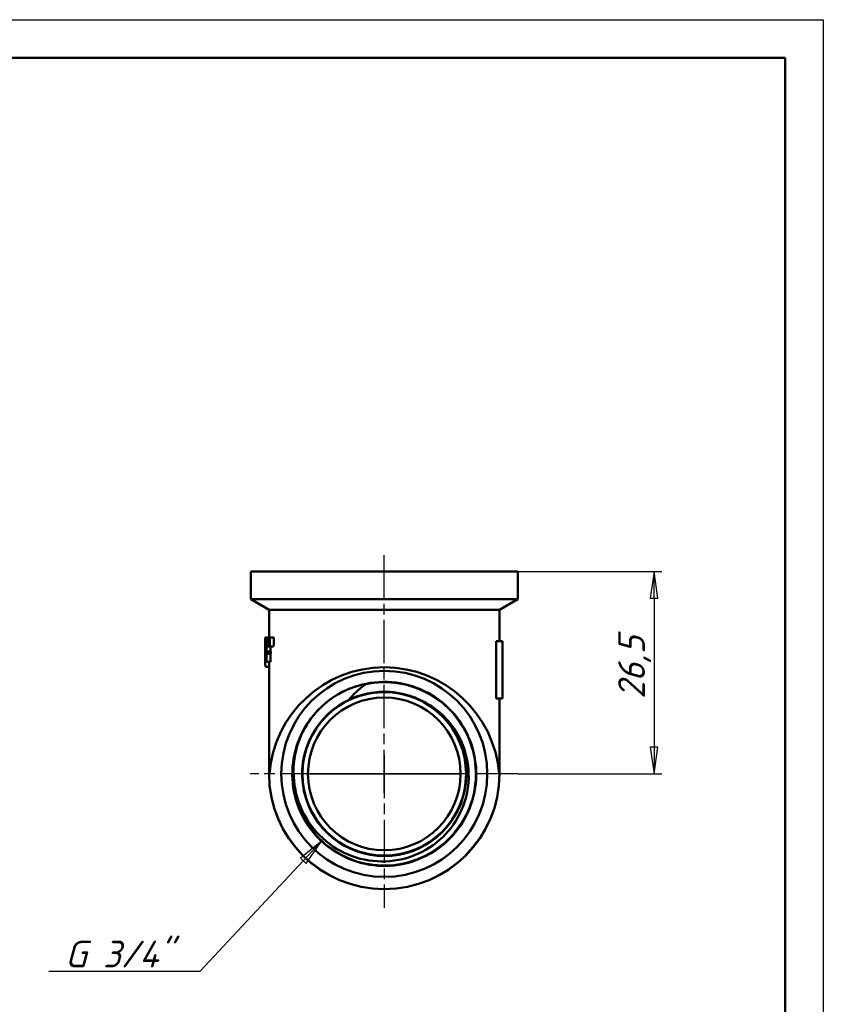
# Model space of a CAD drawing. Header units: millimetres. Extents: x -131 to 543, y -69 to 356.
# Tile 21 of 22: x 105 to 210, y 168 to 297. Entities that reach past the tile are written whole.
import ezdxf

# ---------------------------------------------------------------- set-up
doc = ezdxf.new("R2010")
doc.units = ezdxf.units.MM
doc.linetypes.add('CHAIN', pattern=[0.7087, 0.4724, -0.0591, 0.1181, -0.0591])
for name, color, linetype, lineweight in [('Видимые тонкие (ГОСТ)', 7, 'Continuous', 35), ('Видимый контур (ГОСТ)', 7, 'Continuous', 50), ('Кромка (ГОСТ)', 7, 'Continuous', 50), ('Маркер центра (ГОСТ)', 7, 'Continuous', 25), ('Осевая линия (ГОСТ)', 7, 'Continuous', 25), ('Размер (ГОСТ)', 7, 'Continuous', 25)]:
    doc.layers.add(name, color=color, linetype=linetype, lineweight=lineweight)
doc.styles.add('Обычный текст (ГОСТ)', font='GOST Common Italic.ttf')
doc.dimstyles.new('Обычный (ГОСТ)', dxfattribs={"dimtxt": 3.5, "dimasz": 3.5, "dimexe": 1, "dimexo": 0, "dimgap": 0.5, "dimtad": 1, "dimrnd": 1e-08, "dimtxsty": 'Обычный текст (ГОСТ)', "dimblk": 'Filled-1', "dimcen": 0.09, "dimdle": 15, "dimclrd": 256, "dimclre": 256, "dimclrt": 256, "dimazin": 2, "dimtfac": 0.714286, "dimtdec": 3, "dimtmove": 0, "dimatfit": 3, "dimfxl": 1, "dimtolj": 1, "dimlwd": 25, "dimlwe": 25, "dimarcsym": 0})

# ---------------------------------------------------------------- blocks, each defined once
blk = doc.blocks.new('Рамки ГОСТ_ граница 297x210')
at = {"layer": 'Кромка (ГОСТ)', "lineweight": 25}
for p, q in [((0, 297), (210, 297)), ((210, 297), (210, 0))]:
    blk.add_line(p, q, dxfattribs=at)
at = {"layer": 'Кромка (ГОСТ)'}
for p, q in [((205, 292), (20, 292)), ((205, 5), (205, 292))]:
    blk.add_line(p, q, dxfattribs=at)
blk = doc.blocks.new('Filled-1')
at = {"color": 0}
for p, q in [((0, 0), (-1, 0.143)), ((-1, 0.143), (-1, -0.143)), ((-1, 0), (0, 0)), ((-1, -0.143), (0, 0))]:
    blk.add_line(p, q, dxfattribs=at)
at = {"color": 0, "flags": 128}
blk.add_lwpolyline([(-1, -0.143), (0, 0), (-1, 0.143), (-1, -0.143)], dxfattribs=at)
at = {"color": 0}
blk.add_solid([(-1, -0.143), (0, 0), (-1, 0.143), (-1, -0.143)], dxfattribs=at)
blk = doc.blocks.new('*D8')
at = {"layer": 'Defpoints', "color": 0, "linetype": 'Continuous', "transparency": 16777216}
for p in [(169.98, 224.73), (170.04, 198.23), (187.83, 198.23)]:
    blk.add_point(p, dxfattribs=at)
at = {"layer": 'Размер (ГОСТ)', "linetype": 'Continuous', "lineweight": 25, "transparency": 16777216}
for p, q in [((169.98, 224.73), (188.83, 224.73)), ((187.83, 221.23), (187.83, 201.73)), ((170.04, 198.23), (188.83, 198.23))]:
    blk.add_line(p, q, dxfattribs=at)
at = {"layer": 'Размер (ГОСТ)', "linetype": 'Continuous', "lineweight": 25, "transparency": 16777216, "xscale": 3.5, "yscale": 3.5, "zscale": 3.5}
for p, rotation in [((187.83, 224.73), 90), ((187.83, 198.23), 270)]:
    blk.add_blockref('Filled-1', p, dxfattribs=dict(at, rotation=rotation))
at = {"layer": 'Размер (ГОСТ)', "linetype": 'Continuous', "lineweight": 25, "transparency": 16777216, "insert": (183.13, 208.05), "char_height": 3.5, "attachment_point": 1, "rotation": 90, "style": 'Обычный текст (ГОСТ)'}
blk.add_mtext('\\A1;26,5', dxfattribs=at)
blk = doc.blocks.new('*D10')
at = {"layer": 'Defpoints', "color": 0, "linetype": 'Continuous', "transparency": 16777216}
for p in [(152.48, 198.23), (144.26, 189.41)]:
    blk.add_point(p, dxfattribs=at)
at = {"layer": 'Размер (ГОСТ)', "linetype": 'Continuous', "lineweight": 25, "transparency": 16777216}
for p, q in [((128.35, 172.38), (141.87, 186.86)), ((108.54, 172.38), (128.35, 172.38))]:
    blk.add_line(p, q, dxfattribs=at)
at = {"layer": 'Размер (ГОСТ)', "linetype": 'Continuous', "lineweight": 25, "transparency": 16777216, "xscale": 3.5, "yscale": 3.5, "zscale": 3.5, "rotation": 46.96981722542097}
blk.add_blockref('Filled-1', (144.26, 189.41), dxfattribs=at)
at = {"layer": 'Размер (ГОСТ)', "linetype": 'Continuous', "lineweight": 25, "transparency": 16777216, "insert": (108.54, 176.38), "char_height": 3.5, "attachment_point": 1, "style": 'Обычный текст (ГОСТ)'}
blk.add_mtext('\\A1; \\fGOST Common|b0|i1;\\H3.5000;G 3/4"', dxfattribs=at)

msp = doc.modelspace()

# ---------------------------------------------------------------- linework, layer by layer
at = {"layer": 'Видимые тонкие (ГОСТ)'}
for p, q in [((137.4286, 198.2261), (137.3824, 198.2261)), ((162.4824, 198.2261), (142.4824, 198.2261)), ((167.5824, 198.2261), (167.5362, 198.2261))]:
    msp.add_line(p, q, dxfattribs=at)
msp.add_arc((152.4824, 198.2261), 15.0538, 180, 0, dxfattribs=at)
for points, knots in [([(150.0113, 209.9315), (152.9228, 210.5461), (156.059, 210.0238), (158.614, 208.4987), (161.1292, 206.9974), (163.0576, 204.5401), (163.918, 201.7402), (164.7668, 198.9784), (164.5696, 195.9087), (163.3746, 193.278), (162.1801, 190.6485), (159.9993, 188.4812), (157.3623, 187.3032), (154.7264, 186.1255), (151.6584, 185.9468), (148.9037, 186.8104), (146.15, 187.6737), (143.7339, 189.5707), (142.2419, 192.0409), (140.7505, 194.5102), (140.1958, 197.5301), (140.7123, 200.3682), (140.8053, 200.8793), (140.933, 201.3838), (141.0929, 201.8777)], [2.93354143, 2.93354143, 2.93354143, 2.93354143, 3.67972477, 3.67972477, 3.67972477, 4.41424899, 4.41424899, 4.41424899, 5.13878806, 5.13878806, 5.13878806, 5.86302854, 5.86302854, 5.86302854, 6.58697552, 6.58697552, 6.58697552, 7.31063409, 7.31063409, 7.31063409, 8.03400929, 8.03400929, 8.03400929, 8.16429077, 8.16429077, 8.16429077, 8.16429077]), ([(147.9179, 208.016), (150.3209, 209.1363), (153.1426, 209.3288), (155.6755, 208.545), (156.7411, 208.2153), (157.7507, 207.7136), (158.6636, 207.0732)], [2.70531481, 2.70531481, 2.70531481, 2.70531481, 3.44168956, 3.44168956, 3.44168956, 3.75147375, 3.75147375, 3.75147375, 3.75147375])]:
    msp.add_open_spline(points, degree=3, knots=knots, dxfattribs=at)
at = {"layer": 'Видимый контур (ГОСТ)'}
for p, q in [((169.9824, 224.7261), (134.9824, 224.7261)), ((134.9824, 221.1117), (134.9824, 224.7261)), ((169.9824, 221.1117), (169.9824, 224.7261)), ((169.9824, 221.1117), (134.9824, 221.1117)), ((137.3824, 219.7261), (134.9824, 221.1117)), ((167.5824, 219.7261), (169.9824, 221.1117)), ((167.5824, 219.7261), (137.3824, 219.7261)), ((137.3824, 216.0817), (137.3824, 219.7261)), ((167.5824, 215.6079), (167.5824, 219.7261)), ((136.8824, 214.582), (136.8824, 215.7111)), ((136.8828, 216.0817), (136.8893, 216.0817)), ((136.8893, 216.0817), (137.1932, 216.0817)), ((137.012, 215.4642), (137.012, 214.2736)), ((137.0142, 215.9458), (137.068, 215.9458)), ((137.068, 215.9458), (137.1952, 215.9458)), ((137.068, 214.2736), (137.068, 215.9458)), ((137.1932, 216.0817), (137.2906, 216.0817)), ((137.2906, 216.0817), (137.3698, 216.0817)), ((137.3698, 216.0817), (137.4913, 216.0817)), ((137.4913, 216.0817), (138.0123, 216.0817)), ((167.139, 215.6079), (167.139, 208.1079)), ((167.139, 215.6079), (167.9824, 215.6079)), ((167.9824, 215.6079), (167.9824, 208.1079)), ((136.8964, 214.3749), (136.8964, 213.9451)), ((136.9133, 214.2736), (137.012, 214.2736)), ((137.068, 214.2736), (137.1289, 214.2736)), ((137.1289, 213.9451), (137.1289, 214.2736)), ((137.1289, 214.2736), (137.6372, 214.2736)), ((137.2701, 214.8961), (137.2114, 214.8961)), ((137.2701, 214.8961), (137.3928, 214.8961)), ((137.466, 214.8961), (137.3928, 214.8961)), ((137.466, 214.8961), (137.9861, 214.8961)), ((137.5742, 214.8961), (137.5742, 214.2736)), ((137.6372, 214.2736), (137.6372, 213.9451)), ((137.012, 213.9451), (136.8964, 213.9451)), ((137.012, 213.9451), (137.012, 212.8978)), ((137.068, 212.8978), (137.012, 212.8978)), ((137.1289, 213.9451), (137.068, 213.9451)), ((137.068, 212.8978), (137.068, 213.9451)), ((137.068, 212.8978), (137.5742, 212.8978)), ((137.1289, 213.9451), (137.6372, 213.9451)), ((137.3824, 198.2261), (137.3824, 212.8978)), ((137.5742, 213.9451), (137.5742, 212.8978)), ((136.8994, 212.2358), (137.3824, 212.2358)), ((167.139, 208.1079), (167.9824, 208.1079)), ((167.5824, 198.2261), (167.5824, 208.1079))]:
    msp.add_line(p, q, dxfattribs=at)
for radius in [13.5, 10.7098, 10.7098, 10]:
    msp.add_circle((152.4824, 198.2261), radius, dxfattribs=at)
for radius, start, end in [(10.7568, 113.435363, 66.883833), (12.055, 119.90694, 123.272905), (15.1, 180, 0)]:
    msp.add_arc((152.4824, 198.2261), radius, start, end, dxfattribs=at)
for centre, major_axis, ratio, start_param, end_param in [((152.4824, 214.582), (0, -50.2882), 0.31021195, 4.68256227, 4.75905914), ((152.4824, 215.7111), (0, -50.4973), 0.30892742, 4.70505011, 4.71238898), ((152.4824, 213.614), (0, -17.9739), 0.86792453, 4.58229102, 4.67004563), ((152.4824, 213.1337), (0, -18.1186), 0.86099585, 4.58340872, 4.64943323), ((152.4824, 257.3919), (0, 208), 0.075, 1.77073245, 1.77655181), ((152.4824, 168.8105), (0, -208), 0.075, 4.48312045, 4.48896969), ((152.4824, 267.6671), (0, 208), 0.075, 1.82141882, 1.82730715), ((152.4824, 158.5352), (0, -208), 0.075, 4.43206648, 4.43799303), ((152.4824, 158.5352), (0, -201.3333), 0.075, 4.42251998, 4.42865955), ((152.4824, 197.0423), (0, 15.1463), 0.99694107, 4.7906257, 7.77574491)]:
    msp.add_ellipse(centre, major_axis=major_axis, ratio=ratio, start_param=start_param, end_param=end_param, dxfattribs=at)
for points, knots in [([(146.4719, 208.6758), (149.061, 210.165), (152.215, 210.6427), (155.129, 209.9869), (157.9976, 209.3414), (160.6066, 207.6051), (162.3095, 205.2082), (163.9924, 202.8396), (164.7761, 199.8479), (164.4706, 196.9584), (164.1651, 194.0701), (162.7742, 191.3095), (160.6345, 189.3454), (158.4958, 187.3821), (155.628, 186.232), (152.7254, 186.1735), (149.8239, 186.115), (146.9132, 187.1477), (144.6974, 189.0219), (142.4825, 190.8953), (140.9814, 193.5929), (140.5571, 196.4626), (140.1329, 199.3313), (140.7882, 202.3466), (142.3649, 204.7804), (143.2721, 206.1808), (144.4797, 207.3815), (145.8734, 208.2983)], [2.61961807, 2.61961807, 2.61961807, 2.61961807, 3.36294327, 3.36294327, 3.36294327, 4.09465401, 4.09465401, 4.09465401, 4.81773977, 4.81773977, 4.81773977, 5.54052933, 5.54052933, 5.54052933, 6.26302772, 6.26302772, 6.26302772, 6.98524001, 6.98524001, 6.98524001, 7.7071712, 7.7071712, 7.7071712, 8.42882628, 8.42882628, 8.42882628, 8.84405622, 8.84405622, 8.84405622, 8.84405622]), ([(146.4719, 208.6758), (147.8623, 209.4735), (149.0548, 209.7743), (149.7483, 209.9182), (149.8929, 209.9401), (149.9784, 209.9453), (149.9942, 209.9459), (150.008, 209.9443), (150.011, 209.9438), (150.0143, 209.9426), (150.0152, 209.9421), (150.0165, 209.9413), (150.0168, 209.9409), (150.0174, 209.9401), (150.0175, 209.9397), (150.0176, 209.9389), (150.0176, 209.9384), (150.0172, 209.9372), (150.0168, 209.9366), (150.0152, 209.9345), (150.0134, 209.933), (150.0113, 209.9315)], [-0.0837557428, -0.0837557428, -0.0837557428, -0.0837557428, -0.027794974, -0.027794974, -0.0069579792, -0.0069579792, -0.003176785, -0.003176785, -0.0021486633, -0.0021486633, -0.0017365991, -0.0017365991, -0.0015062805, -0.0015062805, -0.0013187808, -0.0013187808, -0.0011088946, -0.0011088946, -0.0007839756, -0.0007839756, 0, 0, 0, 0]), ([(150.0113, 209.9315), (149.6138, 209.6535), (149.2349, 209.3503), (148.5359, 208.7086), (148.2146, 208.3724), (147.9179, 208.016)], [-0.292425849, -0.292425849, -0.292425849, -0.292425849, -0.143275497, -0.143275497, 0, 0, 0, 0]), ([(152.4526, 208.936), (151.3567, 208.9329), (150.2728, 208.7699), (148.8491, 208.3414), (148.5096, 208.2188), (148.2042, 208.0956)], [0, 0, 0, 0, 0.32874744, 0.32874744, 0.445048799, 0.445048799, 0.445048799, 0.445048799]), ([(156.7055, 208.1192), (156.3995, 208.2407), (156.0595, 208.3614), (154.6334, 208.782), (153.5485, 208.939), (152.4526, 208.936)], [0.101350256, 0.101350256, 0.101350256, 0.101350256, 0.168555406, 0.168555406, 0.358621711, 0.358621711, 0.358621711, 0.358621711]), ([(141.0904, 201.8791), (141.4728, 203.1688), (142.0802, 204.3848), (143.7003, 206.5835), (144.7134, 207.545), (145.8687, 208.3048)], [-0.818715, -0.818715, -0.818715, -0.818715, -0.414837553, -0.414837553, 0, 0, 0, 0]), ([(147.9179, 208.016), (147.9162, 208.0139), (147.9149, 208.0119), (147.9142, 208.0096), (147.914, 208.009), (147.9141, 208.0079), (147.9142, 208.0075), (147.9146, 208.0066), (147.9149, 208.0062), (147.9159, 208.0054), (147.9166, 208.0051), (147.9188, 208.0045), (147.9205, 208.0043), (147.9283, 208.0042), (147.9374, 208.0057), (147.9814, 208.0161), (148.0353, 208.0344), (148.1334, 208.0696), (148.1676, 208.0821), (148.2042, 208.0956)], [-0.618142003, -0.618142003, -0.618142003, -0.618142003, -0.610196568, -0.610196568, -0.607385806, -0.607385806, -0.60522714, -0.60522714, -0.602905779, -0.602905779, -0.599467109, -0.599467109, -0.593026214, -0.593026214, -0.5704701, -0.5704701, -0.504121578, -0.504121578, -0.472607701, -0.472607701, -0.472607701, -0.472607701]), ([(158.6693, 207.0804), (159.4538, 206.5602), (160.1669, 205.9397), (161.4193, 204.526), (161.952, 203.7379), (163.0176, 201.612), (163.4015, 200.2196), (163.6175, 197.3528), (163.4424, 195.9055), (162.5454, 193.146), (161.8274, 191.8618), (159.9325, 189.6291), (158.7701, 188.7054), (156.1458, 187.347), (154.7067, 186.93), (151.7366, 186.6675), (150.2336, 186.8295), (147.3607, 187.7223), (146.0199, 188.4492), (143.6805, 190.383), (142.7076, 191.575), (141.265, 194.2757), (140.8137, 195.7607), (140.5018, 198.8334), (140.6493, 200.3921), (141.0904, 201.8791)], [-5.04493594, -5.04493594, -5.04493594, -5.04493594, -4.7619434, -4.7619434, -4.47718084, -4.47718084, -4.04711494, -4.04711494, -3.61312438, -3.61312438, -3.1752099, -3.1752099, -2.73337223, -2.73337223, -2.28761211, -2.28761211, -1.83793027, -1.83793027, -1.38432742, -1.38432742, -0.92680429, -0.92680429, -0.46536158, -0.46536158, 0, 0, 0, 0])]:
    msp.add_open_spline(points, degree=3, knots=knots, dxfattribs=at)
msp.add_open_spline([(156.7055, 208.1192), (157.3918, 207.8396), (158.0488, 207.4918), (158.6693, 207.0804)], degree=3, dxfattribs=at)
at = {"layer": 'Маркер центра (ГОСТ)', "linetype": 'CHAIN', "ltscale": 11.993792}
for p, q in [((152.4824, 200.7261), (152.4824, 180.6722)), ((170.0362, 198.2261), (134.9286, 198.2261))]:
    msp.add_line(p, q, dxfattribs=at)
at = {"layer": 'Осевая линия (ГОСТ)', "linetype": 'CHAIN', "ltscale": 11.993792}
msp.add_line((152.4824, 195.7261), (152.4824, 227.2261), dxfattribs=at)

# ---------------------------------------------------------------- block references
msp.add_blockref('Рамки ГОСТ_ граница 297x210', (0, 0))

# ---------------------------------------------------------------- dimensions: what is measured, and where the dimension line sits
at = {"layer": 'Размер (ГОСТ)', "linetype": 'Continuous', "lineweight": 25}
dim = msp.add_linear_dim(base=(187.8323, 198.2261), p1=(169.9824, 224.7261), p2=(170.0362, 198.2261), angle=270, dimstyle='Обычный (ГОСТ)', override={"dimgap": 0.5, "dimdec": 2, "dimtol": 0, "dimlim": 0, "dimtp": 0, "dimtm": 0, "dimtdec": 3, "dimtofl": 0, "dimatfit": 1}, dxfattribs=at)
dim.commit()
dim.dimension.update_dxf_attribs({"geometry": '*D8', "text_midpoint": (187.8323, 212.4511), "dimtype": 160})
dim = msp.add_radius_dim(center=(152.4825, 198.2261), mpoint=(144.2564, 189.414), text=' \\fGOST Common|b0|i1;\\H3.5000;G 3/4"', dimstyle='Обычный (ГОСТ)', override={"dimgap": 0.5, "dimtih": 1, "dimtoh": 1, "dimdec": 2, "dimlfac": 1, "dimcen": 0, "dimtol": 0, "dimlim": 0, "dimtp": 0, "dimtm": 0, "dimtdec": 3, "dimtofl": 0}, dxfattribs=at)
dim.commit()
dim.dimension.update_dxf_attribs({"geometry": '*D10', "text_midpoint": (116.526, 172.3759), "dimtype": 164})

doc.saveas('drawing.dxf')
